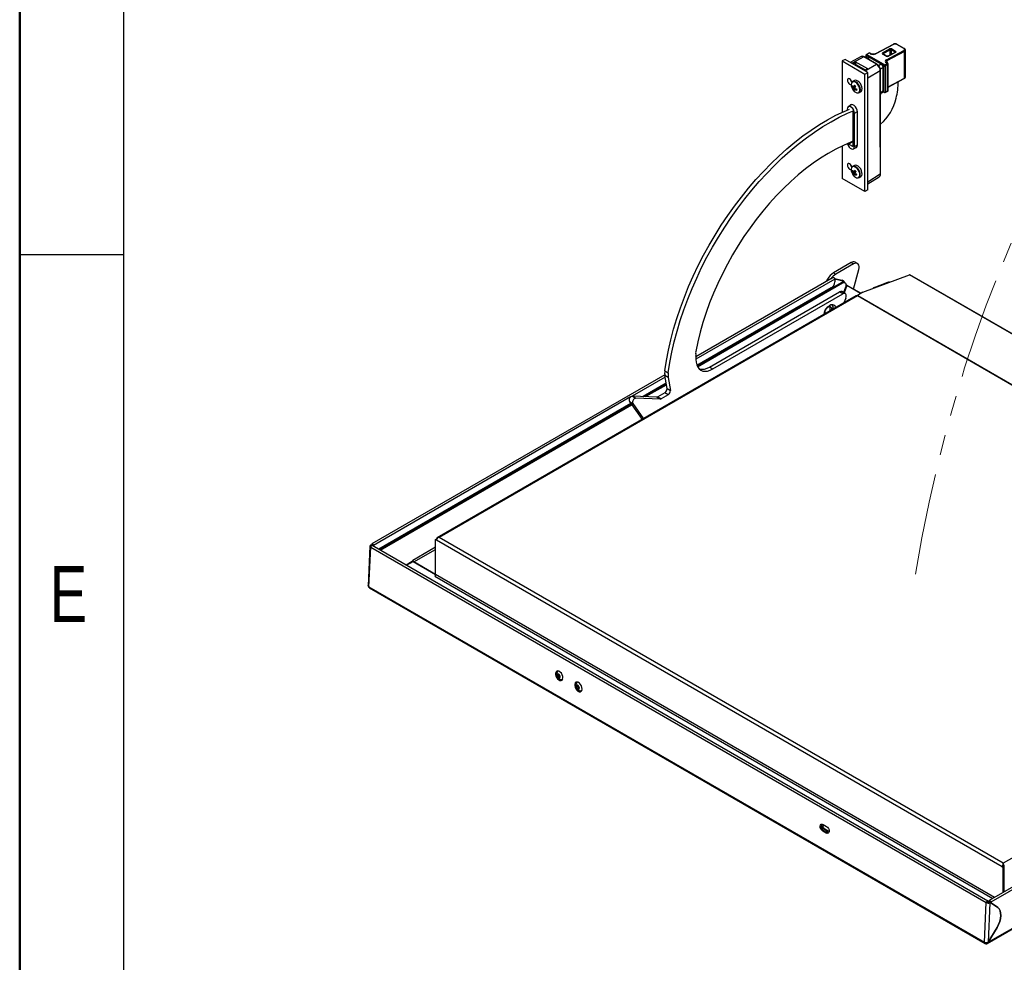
# Model space of a CAD drawing. Header units: millimetres. Extents: x 0 to 420, y 0 to 297.
# Tile 2 of 78: x 0 to 62, y 57 to 116. Entities that reach past the tile are written whole.
import ezdxf

# ---------------------------------------------------------------- set-up
doc = ezdxf.new("R2010")
doc.units = ezdxf.units.MM
doc.linetypes.add('PHANTOM', pattern=[12.7, 6.35, -1.27, 1.27, -1.27, 1.27, -1.27])
doc.layers.add('BOARDER', color=7, linetype='Continuous', lineweight=25)
doc.styles.add('SLDTEXTSTYLE1', font='TXT', dxfattribs={"width": 0.75})

msp = doc.modelspace()

# ---------------------------------------------------------------- linework, layer by layer
at = {"color": 7, "linetype": 'Continuous', "lineweight": 25}
for p, q in [((53.101, 113.905), (52.944, 113.82)), ((53.126, 113.902), (52.968, 113.817)), ((53.187, 113.867), (53.126, 113.902)), ((53.211, 113.869), (53.15, 113.904)), ((54.61, 114.45), (53.515, 113.862)), ((54.635, 114.448), (53.54, 113.86)), ((53.955, 113.924), (54.397, 114.162)), ((54.431, 114.1), (53.989, 113.863)), ((54.197, 113.481), (55.292, 114.069)), ((55.326, 114.008), (54.231, 113.42)), ((54.744, 113.949), (54.302, 113.712)), ((54.769, 113.947), (54.327, 113.709)), ((54.733, 113.966), (54.502, 114.099)), ((54.539, 114.159), (54.769, 114.025)), ((55.292, 114.187), (54.847, 114.443)), ((55.315, 114.189), (54.871, 114.445)), ((55.326, 112.346), (55.326, 114.008)), ((55.384, 112.424), (55.384, 114.085)), ((51.607, 113.509), (51.437, 113.411)), ((51.437, 113.411), (52.853, 112.593)), ((51.437, 113.411), (51.437, 110.212)), ((53.023, 112.691), (51.607, 113.509)), ((52.616, 113.683), (51.937, 113.318)), ((52.788, 113.664), (52.043, 113.263)), ((52.043, 113.263), (52.245, 113.358)), ((53.023, 112.909), (52.245, 113.358)), ((52.281, 113.161), (52.281, 113.296)), ((53.567, 113.214), (52.788, 113.664)), ((53.591, 113.216), (52.812, 113.666)), ((52.917, 113.776), (52.917, 113.605)), ((54.063, 113.102), (52.932, 113.755)), ((52.968, 113.817), (54.1, 113.164)), ((53.069, 113.63), (52.969, 113.575)), ((53.877, 113.201), (53.147, 113.622)), ((53.147, 113.622), (53.147, 113.622)), ((54.185, 113.712), (53.955, 113.845)), ((54.209, 113.714), (53.979, 113.847)), ((54.258, 113.249), (54.197, 113.284)), ((54.221, 113.286), (54.204, 113.297)), ((54.281, 113.251), (54.221, 113.286)), ((54.267, 113.703), (54.505, 113.831)), ((54.511, 113.828), (54.511, 113.836)), ((54.56, 113.85), (54.548, 113.857)), ((52.251, 113.137), (52.278, 113.159)), ((52.285, 113.138), (52.276, 113.131)), ((52.278, 113.159), (52.281, 113.161)), ((52.281, 113.161), (52.311, 113.144)), ((52.31, 113.144), (52.295, 113.136)), ((52.348, 113.141), (52.339, 113.135)), ((52.339, 113.135), (52.869, 112.83)), ((52.878, 112.835), (52.348, 113.141)), ((52.897, 112.844), (52.833, 112.801)), ((52.853, 112.593), (53.023, 112.691)), ((52.869, 112.83), (52.878, 112.835)), ((52.878, 112.835), (52.88, 112.833)), ((52.997, 112.911), (52.897, 112.844)), ((52.926, 112.844), (53.567, 113.214)), ((53.023, 112.909), (52.926, 112.844)), ((53.023, 105.347), (53.023, 112.691)), ((53.814, 111.338), (53.814, 112.785)), ((53.828, 111.359), (53.828, 112.805)), ((53.988, 113.007), (53.988, 113.007)), ((53.988, 111.52), (53.988, 113.007)), ((54.063, 111.468), (54.063, 113.102)), ((54.1, 113.164), (54.258, 113.249)), ((54.292, 113.187), (54.134, 113.102)), ((54.134, 113.102), (54.134, 111.468)), ((54.292, 111.553), (54.292, 113.187)), ((54.306, 111.573), (54.306, 113.207)), ((52.192, 112.188), (52.083, 112.125)), ((52.853, 105.249), (52.853, 112.593)), ((54.306, 111.78), (55.314, 112.322)), ((52.051, 111.818), (52.115, 111.824)), ((52.121, 111.628), (52.236, 111.733)), ((52.208, 111.832), (52.261, 111.837)), ((52.27, 111.829), (52.262, 111.836)), ((52.482, 111.432), (52.592, 111.495)), ((53.828, 111.371), (53.956, 111.448)), ((53.956, 111.448), (53.957, 111.449)), ((53.963, 111.453), (53.959, 111.45)), ((53.995, 111.491), (54.074, 111.445)), ((54.122, 111.445), (54.28, 111.529)), ((54.134, 111.468), (54.292, 111.553)), ((53.814, 111.102), (53.814, 111.338)), ((53.814, 108.017), (53.814, 111.102)), ((53.828, 111.122), (53.828, 111.359)), ((53.828, 108.037), (53.828, 111.122)), ((51.747, 110.405), (51.747, 110.351)), ((52.036, 110.687), (51.812, 110.551)), ((51.852, 110.395), (51.842, 110.401)), ((51.842, 110.401), (51.842, 110.391)), ((52.107, 110.248), (52.082, 110.262)), ((52.107, 108.065), (52.107, 110.248)), ((52.388, 108.149), (52.388, 110.231)), ((52.202, 108.06), (52.202, 110.143)), ((52.107, 108.37), (51.842, 108.217)), ((52.107, 108.415), (51.974, 108.338)), ((51.437, 108.104), (51.437, 106.067)), ((51.842, 108.284), (51.842, 108.217)), ((51.842, 108.217), (52.107, 108.065)), ((52.133, 107.912), (52.363, 108.038)), ((53.814, 108.017), (53.814, 107.78)), ((53.814, 107.78), (53.814, 106.333)), ((53.828, 107.8), (53.828, 108.037)), ((53.828, 106.353), (53.828, 107.8)), ((52.052, 106.525), (52.114, 106.529)), ((52.192, 106.881), (52.083, 106.817)), ((52.853, 105.249), (51.437, 106.067)), ((52.11, 106.336), (52.249, 106.454)), ((52.482, 106.125), (52.592, 106.188)), ((53.023, 105.728), (53.745, 106.175)), ((53.023, 105.347), (52.853, 105.249)), ((51.993, 100.807), (50.887, 100.169)), ((52.135, 100.726), (51.028, 100.087)), ((51.993, 100.807), (52.135, 100.726)), ((52.142, 99.152), (52.467, 100.37)), ((52.385, 100.75), (52.243, 100.832)), ((50.863, 99.88), (42.284, 94.927)), ((50.512, 99.773), (50.429, 99.629)), ((50.887, 100.169), (51.028, 100.087)), ((50.951, 99.819), (51.429, 99.709)), ((50.958, 99.798), (51.485, 99.676)), ((50.96, 99.778), (50.96, 99.598)), ((52.726, 98.963), (55.632, 100.048)), ((84.053, 83.658), (55.662, 100.048)), ((50.748, 99.231), (42.344, 94.379)), ((42.355, 94.353), (51.394, 99.572)), ((42.381, 94.303), (51.451, 99.539)), ((51.394, 99.572), (51.451, 99.539)), ((51.429, 99.709), (51.485, 99.676)), ((51.514, 99.665), (51.457, 99.698)), ((51.635, 99.277), (51.505, 98.943)), ((51.601, 99.554), (51.544, 99.586)), ((51.569, 99.587), (51.573, 99.57)), ((52.578, 98.877), (51.722, 99.371)), ((52.599, 98.889), (51.771, 99.367)), ((53.422, 99.253), (54.288, 99.577)), ((52.298, 98.731), (26.103, 83.609)), ((52.378, 98.723), (26.232, 83.629)), ((43.124, 94.283), (51.263, 98.981)), ((43.336, 94.161), (51.475, 98.859)), ((51.475, 98.859), (51.263, 98.981)), ((51.625, 98.874), (51.413, 98.996)), ((51.659, 98.597), (51.541, 98.294)), ((52.344, 98.737), (52.381, 98.751)), ((52.377, 98.724), (52.382, 98.763)), ((52.726, 98.963), (52.382, 98.763)), ((52.382, 98.763), (52.398, 98.733)), ((50.865, 97.976), (50.865, 98.017)), ((43.124, 94.283), (43.336, 94.161)), ((40.333, 93.801), (22.028, 83.234)), ((40.339, 94.043), (40.551, 93.92)), ((40.551, 93.639), (40.339, 93.762)), ((40.476, 92.946), (40.339, 93.762)), ((40.551, 93.639), (40.688, 92.823)), ((40.421, 93.269), (38.982, 92.438)), ((39.034, 92.436), (40.426, 93.24)), ((39.14, 92.432), (40.436, 93.18)), ((38.31, 92.464), (38.522, 92.342)), ((39.837, 92.405), (38.31, 92.464)), ((40.049, 92.282), (39.837, 92.405)), ((40.336, 92.674), (39.904, 92.424)), ((39.904, 92.424), (40.116, 92.301)), ((40.548, 92.551), (40.116, 92.301)), ((40.548, 92.551), (40.336, 92.674)), ((40.476, 92.946), (40.688, 92.823)), ((38.215, 91.996), (22.451, 82.895)), ((22.479, 82.879), (38.231, 91.973)), ((22.536, 82.847), (38.264, 91.926)), ((38.121, 92.13), (38.333, 92.007)), ((38.121, 92.13), (38.912, 91.004)), ((38.333, 92.007), (39.002, 91.055)), ((40.049, 92.282), (38.522, 92.342)), ((21.984, 83.173), (21.949, 83.154)), ((22.041, 83.14), (21.984, 83.173)), ((22.011, 83.197), (22.011, 83.157)), ((22.068, 83.121), (22.041, 83.14)), ((60.534, 60.911), (22.046, 83.129)), ((22.068, 83.123), (22.049, 83.134)), ((22.068, 83.164), (22.068, 83.123)), ((22.068, 83.164), (22.068, 83.117)), ((22.068, 83.123), (22.068, 83.123)), ((22.125, 83.131), (22.125, 83.084)), ((26.006, 83.499), (26.063, 83.532)), ((26.006, 81.311), (26.006, 83.499)), ((26.07, 83.462), (26.006, 83.499)), ((26.08, 83.522), (26.063, 83.532)), ((26.07, 83.527), (26.07, 83.536)), ((61.439, 63.044), (26.07, 83.462)), ((26.126, 83.616), (26.126, 83.608)), ((61.503, 63.268), (26.232, 83.629)), ((21.902, 83.096), (21.793, 80.618)), ((21.84, 80.557), (21.949, 83.031)), ((21.949, 83.031), (21.949, 83.031)), ((21.949, 83.031), (60.437, 60.812)), ((24.546, 82.129), (24.162, 81.908)), ((24.191, 81.891), (24.599, 82.127)), ((24.588, 82.202), (24.546, 82.129)), ((24.599, 82.127), (26.006, 81.315)), ((26.006, 81.319), (24.645, 82.104)), ((25.998, 81.273), (25.95, 81.213)), ((21.84, 80.557), (60.328, 58.339)), ((21.873, 80.477), (60.361, 58.259)), ((89.464, 77.596), (60.628, 60.95)), ((33.678, 75.281), (33.651, 75.267)), ((33.684, 75.284), (33.678, 75.281)), ((33.617, 74.97), (33.629, 75.062)), ((33.69, 75.008), (33.617, 74.97)), ((33.68, 74.876), (33.617, 74.97)), ((33.629, 75.062), (33.705, 75.059)), ((33.754, 74.914), (33.68, 74.876)), ((33.757, 74.873), (33.68, 74.876)), ((33.69, 75.008), (33.696, 75.054)), ((33.722, 74.961), (33.69, 75.008)), ((33.697, 75.06), (33.696, 75.054)), ((33.696, 75.054), (33.697, 75.06)), ((33.705, 75.059), (33.769, 74.965)), ((33.754, 74.914), (33.722, 74.961)), ((33.762, 74.914), (33.754, 74.914)), ((33.769, 74.965), (33.757, 74.873)), ((33.913, 74.761), (33.94, 74.775)), ((33.94, 74.775), (33.954, 74.783)), ((34.88, 74.582), (34.853, 74.569)), ((34.824, 74.355), (34.894, 74.368)), ((34.824, 74.256), (34.824, 74.355)), ((34.897, 74.294), (34.824, 74.256)), ((34.894, 74.17), (34.824, 74.256)), ((34.894, 74.368), (34.965, 74.282)), ((34.965, 74.207), (34.894, 74.17)), ((34.965, 74.183), (34.894, 74.17)), ((34.897, 74.343), (34.897, 74.365)), ((34.897, 74.294), (34.897, 74.343)), ((34.933, 74.251), (34.897, 74.294)), ((34.965, 74.211), (34.933, 74.251)), ((34.965, 74.282), (34.965, 74.183)), ((35.115, 74.062), (35.142, 74.076)), ((35.142, 74.076), (35.154, 74.083)), ((60.52, 58.258), (87.569, 73.873)), ((50.274, 65.308), (50.218, 65.279)), ((50.43, 65.156), (50.218, 65.279)), ((50.236, 65.697), (50.448, 65.575)), ((50.274, 65.308), (50.486, 65.185)), ((50.35, 65.408), (50.293, 65.379)), ((50.505, 65.256), (50.293, 65.379)), ((50.562, 65.285), (50.35, 65.408)), ((50.562, 65.285), (50.505, 65.256)), ((50.486, 65.185), (50.43, 65.156)), ((61.496, 63.076), (61.439, 63.044)), ((61.439, 63.044), (61.503, 63.007)), ((61.496, 63.19), (61.496, 63.076)), ((61.496, 63.076), (61.559, 63.04)), ((61.503, 63.203), (61.503, 63.268)), ((61.503, 63.007), (61.559, 63.04)), ((61.503, 61.455), (61.503, 63.007)), ((61.51, 63.19), (61.51, 63.076)), ((61.51, 63.068), (61.51, 63.076)), ((61.559, 61.487), (61.559, 63.04)), ((60.328, 58.339), (60.437, 60.812)), ((60.493, 60.841), (60.437, 60.812)), ((60.437, 60.812), (60.437, 60.812)), ((60.493, 60.841), (60.494, 60.841)), ((60.494, 60.841), (60.55, 60.871)), ((60.494, 60.841), (60.494, 60.841)), ((60.55, 60.871), (60.497, 60.84)), ((60.663, 60.805), (60.554, 58.333)), ((60.607, 60.838), (60.642, 60.856)), ((60.612, 60.913), (60.612, 60.841)), ((60.642, 60.856), (60.698, 60.823)), ((60.698, 60.823), (60.663, 60.805)), ((60.668, 60.881), (60.668, 60.841)), ((60.669, 60.88), (60.669, 60.841)), ((61.152, 60.504), (60.698, 60.823)), ((60.706, 60.818), (60.725, 60.807)), ((60.725, 60.848), (60.725, 60.807)), ((60.725, 60.807), (61.153, 60.506)), ((60.554, 58.333), (61.11, 59.264)), ((61.111, 59.263), (60.555, 58.332)), ((60.555, 58.332), (60.554, 58.333))]:
    msp.add_line(p, q, dxfattribs=at)
at = {"color": 8, "linetype": 'Continuous', "lineweight": 25}
for p, q in [((54.422, 113.787), (54.431, 114.1)), ((54.502, 114.099), (54.494, 113.826)), ((54.731, 113.942), (54.733, 113.966)), ((52.281, 113.296), (52.112, 113.217)), ((52.932, 113.755), (52.932, 113.597)), ((53.147, 113.622), (53.016, 113.548)), ((53.147, 113.622), (53.153, 113.624)), ((53.989, 113.863), (53.989, 113.841)), ((54.231, 113.42), (54.233, 113.279)), ((54.549, 113.856), (54.511, 113.836)), ((52.283, 113.127), (52.276, 113.131)), ((52.285, 113.138), (52.303, 113.148)), ((52.285, 113.138), (52.293, 113.133)), ((52.844, 112.808), (52.316, 113.113)), ((53.814, 112.785), (53.023, 112.329)), ((53.877, 113.201), (53.71, 113.108)), ((53.988, 113.007), (53.813, 112.902)), ((53.882, 113.203), (53.877, 113.201)), ((53.993, 113.01), (53.988, 113.007)), ((54.306, 111.799), (55.326, 112.346)), ((53.988, 111.52), (53.828, 111.425)), ((53.959, 111.45), (53.828, 111.371)), ((53.993, 111.523), (53.988, 111.52)), ((53.993, 111.509), (54.063, 111.468)), ((52.202, 110.143), (52.388, 110.246)), ((52.202, 108.06), (52.388, 108.164)), ((53.814, 106.333), (53.023, 105.844)), ((50.96, 99.778), (42.276, 94.765)), ((50.512, 99.773), (50.595, 99.725)), ((84.043, 83.647), (55.632, 100.048)), ((51.722, 99.371), (51.547, 98.919)), ((53.422, 99.253), (53.454, 99.235)), ((82.35, 81.421), (52.378, 98.723)), ((82.36, 81.436), (52.398, 98.733)), ((40.357, 93.657), (38.289, 92.463)), ((38.198, 92.411), (22.125, 83.131)), ((22.068, 83.164), (22.068, 83.164)), ((26.006, 83.021), (24.588, 82.202)), ((24.645, 82.104), (26.006, 82.89)), ((60.952, 61.137), (26.006, 81.311)), ((25.95, 81.213), (60.839, 61.071)), ((89.406, 77.405), (60.725, 60.848)), ((60.555, 58.332), (87.522, 73.9)), ((78.814, 73.262), (61.503, 63.268)), ((60.494, 60.842), (60.494, 60.841)), ((60.669, 60.881), (60.668, 60.881)), ((61.134, 60.517), (61.153, 60.506)), ((61.11, 59.264), (61.111, 59.263))]:
    msp.add_line(p, q, dxfattribs=at)
at = {"color": 7, "linetype": 'Continuous', "lineweight": 25, "flags": 128}
for points in [[(54.221, 113.286), (54.221, 113.286), (54.221, 113.285)], [(52.035, 112.08), (52.027, 112.114), (51.997, 112.185), (51.951, 112.247), (51.897, 112.291), (51.843, 112.309), (51.797, 112.301), (51.766, 112.265), (51.755, 112.209)], [(51.755, 112.209), (51.766, 112.14), (51.797, 112.07), (51.843, 112.008), (51.897, 111.964), (51.951, 111.945), (51.991, 111.951)], [(52.554, 111.53), (52.565, 111.619), (52.552, 111.723), (52.514, 111.832), (52.456, 111.936), (52.383, 112.026), (52.3, 112.094), (52.216, 112.134), (52.138, 112.143), (52.073, 112.119), (52.026, 112.065), (52.019, 112.049)], [(52.663, 111.593), (52.675, 111.682), (52.661, 111.786), (52.623, 111.895), (52.565, 111.999), (52.492, 112.089), (52.409, 112.157), (52.325, 112.197), (52.247, 112.206), (52.192, 112.188)], [(52.592, 111.495), (52.627, 111.525), (52.663, 111.593)], [(40.339, 94.043), (40.439, 94.684), (40.565, 95.334), (40.716, 95.989), (40.891, 96.65), (41.091, 97.313), (41.314, 97.978), (41.56, 98.643), (41.828, 99.306), (42.119, 99.964), (42.43, 100.618), (42.761, 101.265), (43.112, 101.903), (43.482, 102.53), (43.868, 103.146), (44.272, 103.749), (44.691, 104.337), (45.125, 104.908), (45.572, 105.462), (46.031, 105.996), (46.501, 106.51), (46.982, 107.002), (47.471, 107.471), (47.967, 107.916), (48.47, 108.335), (48.978, 108.728), (49.489, 109.093), (50.003, 109.43), (50.518, 109.738), (51.033, 110.015), (51.546, 110.263), (51.879, 110.407)], [(40.551, 93.92), (40.651, 94.562), (40.777, 95.211), (40.928, 95.867), (41.103, 96.527), (41.303, 97.191), (41.526, 97.856), (41.772, 98.52), (42.041, 99.183), (42.331, 99.842), (42.642, 100.496), (42.973, 101.142), (43.324, 101.78), (43.694, 102.408), (44.081, 103.024), (44.484, 103.627), (44.903, 104.214), (45.337, 104.786), (45.784, 105.339), (46.243, 105.874), (46.713, 106.388), (47.194, 106.88), (47.683, 107.348), (48.179, 107.793), (48.682, 108.212), (49.19, 108.605), (49.701, 108.97), (50.215, 109.307), (50.73, 109.615), (51.245, 109.893), (51.758, 110.14), (52.082, 110.28)], [(52.202, 110.143), (52.188, 110.24), (52.149, 110.342), (52.088, 110.436), (52.014, 110.51), (51.935, 110.555), (51.861, 110.567), (51.8, 110.543), (51.761, 110.487), (51.747, 110.405)], [(52.388, 110.231), (52.373, 110.336), (52.331, 110.445), (52.266, 110.545), (52.187, 110.625), (52.102, 110.674), (52.022, 110.686), (51.957, 110.661), (51.923, 110.619)], [(51.974, 108.338), (51.503, 108.135), (51.03, 107.901), (50.555, 107.636), (50.081, 107.341), (49.609, 107.017), (49.139, 106.664), (48.675, 106.285), (48.216, 105.88), (47.765, 105.45), (47.322, 104.997), (46.89, 104.522), (46.469, 104.027), (46.06, 103.512), (45.666, 102.98), (45.286, 102.432), (44.923, 101.87), (44.577, 101.295), (44.25, 100.709), (43.941, 100.115), (43.654, 99.513), (43.387, 98.906), (43.142, 98.295), (42.92, 97.683), (42.722, 97.07), (42.547, 96.46), (42.397, 95.854), (42.272, 95.253)], [(51.756, 108.248), (51.761, 108.225), (51.8, 108.123), (51.861, 108.03), (51.935, 107.956), (52.014, 107.91), (52.088, 107.899), (52.149, 107.922), (52.188, 107.979), (52.202, 108.06)], [(52.247, 107.975), (52.266, 107.975), (52.331, 108.001), (52.373, 108.061), (52.388, 108.149)], [(52.035, 106.772), (52.027, 106.807), (51.997, 106.878), (51.951, 106.939), (51.897, 106.983), (51.843, 107.002), (51.797, 106.993), (51.766, 106.958), (51.755, 106.901)], [(51.755, 106.901), (51.766, 106.833), (51.797, 106.762), (51.843, 106.7), (51.897, 106.657), (51.951, 106.638), (51.991, 106.643)], [(52.545, 106.198), (52.564, 106.282), (52.559, 106.382), (52.528, 106.491), (52.476, 106.597), (52.407, 106.693), (52.326, 106.768), (52.242, 106.818), (52.161, 106.836), (52.091, 106.822), (52.038, 106.777), (52.019, 106.742)], [(52.654, 106.261), (52.674, 106.345), (52.668, 106.445), (52.638, 106.554), (52.585, 106.66), (52.516, 106.756), (52.436, 106.831), (52.351, 106.881), (52.271, 106.899), (52.201, 106.885), (52.192, 106.881)], [(52.592, 106.188), (52.612, 106.202), (52.654, 106.261)], [(52.467, 100.37), (52.486, 100.476), (52.485, 100.573), (52.464, 100.656), (52.424, 100.719), (52.368, 100.759), (52.298, 100.774), (52.219, 100.763), (52.135, 100.726)], [(50.863, 99.88), (50.882, 99.884), (50.904, 99.876), (50.925, 99.859), (50.944, 99.834), (50.956, 99.805), (50.96, 99.778)], [(55.632, 100.048), (55.652, 100.051), (55.662, 100.048)], [(51.457, 99.698), (51.444, 99.704), (51.429, 99.709)], [(51.451, 99.539), (51.506, 99.562), (51.557, 99.567), (51.601, 99.554), (51.635, 99.522), (51.656, 99.476), (51.663, 99.416), (51.656, 99.349), (51.635, 99.277)], [(51.659, 98.597), (51.68, 98.669), (51.687, 98.736), (51.68, 98.795), (51.659, 98.842), (51.625, 98.874), (51.581, 98.887), (51.53, 98.882), (51.475, 98.859)], [(50.294, 97.566), (50.296, 97.582), (50.322, 97.706), (50.374, 97.832), (50.445, 97.951), (50.532, 98.054), (50.629, 98.132), (50.727, 98.181), (50.819, 98.197), (50.899, 98.178), (50.961, 98.125), (51, 98.044), (51.011, 97.988)], [(50.421, 97.916), (50.401, 97.877), (50.377, 97.84)], [(50.425, 97.922), (50.457, 97.962), (50.528, 98.025)], [(50.528, 98.025), (50.601, 98.06), (50.668, 98.063), (50.721, 98.034), (50.752, 97.975), (50.759, 97.894), (50.75, 97.837)], [(50.659, 97.785), (50.681, 97.85), (50.688, 97.933), (50.668, 97.998), (50.625, 98.035), (50.564, 98.038), (50.529, 98.026)], [(50.336, 97.692), (50.355, 97.627), (50.365, 97.615)], [(42.287, 94.955), (42.276, 94.759), (42.291, 94.577), (42.331, 94.415), (42.395, 94.277), (42.483, 94.166), (42.591, 94.084), (42.717, 94.033), (42.858, 94.016), (43.011, 94.032), (43.172, 94.08), (43.336, 94.161)], [(21.949, 83.154), (21.929, 83.142), (21.914, 83.127), (21.905, 83.111), (21.902, 83.094), (21.905, 83.077), (21.915, 83.06), (21.929, 83.044), (21.949, 83.031)], [(22.125, 83.131), (22.12, 83.159), (22.108, 83.187), (22.09, 83.212), (22.068, 83.23), (22.046, 83.237), (22.028, 83.234), (22.015, 83.219), (22.011, 83.197)], [(24.554, 82.144), (24.565, 82.124), (24.572, 82.112)], [(33.966, 74.853), (33.957, 74.948), (33.925, 75.048), (33.872, 75.141), (33.804, 75.217), (33.729, 75.268), (33.655, 75.288), (33.589, 75.276), (33.54, 75.232), (33.512, 75.161), (33.508, 75.072), (33.528, 74.973), (33.572, 74.875), (33.633, 74.79), (33.705, 74.726), (33.781, 74.689), (33.852, 74.685), (33.91, 74.714), (33.95, 74.772), (33.966, 74.853)], [(33.792, 74.898), (33.791, 74.947), (33.774, 74.998), (33.745, 75.045), (33.708, 75.081), (33.668, 75.099), (33.633, 75.097), (33.606, 75.075), (33.593, 75.037), (33.595, 74.988), (33.611, 74.937), (33.641, 74.89), (33.678, 74.855), (33.717, 74.837), (33.753, 74.839), (33.779, 74.86), (33.792, 74.898)], [(35.168, 74.159), (35.16, 74.254), (35.127, 74.354), (35.074, 74.447), (35.006, 74.523), (34.931, 74.574), (34.857, 74.594), (34.792, 74.582), (34.742, 74.538), (34.714, 74.467), (34.71, 74.378), (34.73, 74.279), (34.774, 74.181), (34.835, 74.096), (34.907, 74.032), (34.983, 73.995), (35.054, 73.991), (35.112, 74.02), (35.152, 74.078), (35.168, 74.159)], [(34.893, 74.588), (34.889, 74.587), (34.88, 74.582)], [(34.995, 74.217), (34.988, 74.268), (34.966, 74.319), (34.933, 74.362), (34.894, 74.391), (34.856, 74.402), (34.823, 74.392), (34.801, 74.364), (34.794, 74.321), (34.801, 74.27), (34.823, 74.219), (34.856, 74.176), (34.894, 74.147), (34.933, 74.136), (34.966, 74.146), (34.988, 74.174), (34.995, 74.217)], [(34.899, 74.362), (34.898, 74.354), (34.897, 74.343)], [(50.218, 65.279), (50.151, 65.334), (50.095, 65.412), (50.06, 65.502), (50.05, 65.59), (50.067, 65.662), (50.108, 65.708), (50.168, 65.72), (50.236, 65.697)], [(50.143, 65.72), (50.124, 65.691), (50.107, 65.619), (50.117, 65.531), (50.152, 65.441), (50.207, 65.363), (50.274, 65.308)], [(50.293, 65.379), (50.246, 65.417), (50.207, 65.472), (50.183, 65.535), (50.176, 65.596), (50.188, 65.647), (50.217, 65.679), (50.252, 65.688)], [(50.35, 65.408), (50.303, 65.446), (50.264, 65.501), (50.239, 65.564), (50.232, 65.626), (50.244, 65.676), (50.251, 65.688)], [(50.448, 65.575), (50.515, 65.52), (50.571, 65.441), (50.606, 65.351), (50.616, 65.263), (50.599, 65.191), (50.557, 65.145), (50.498, 65.133), (50.43, 65.156)], [(50.617, 65.269), (50.595, 65.249), (50.553, 65.24), (50.505, 65.256)], [(50.616, 65.269), (50.61, 65.269), (50.562, 65.285)], [(50.486, 65.185), (50.555, 65.162), (50.58, 65.163)], [(60.612, 60.913), (60.616, 60.936), (60.628, 60.95), (60.647, 60.954), (60.669, 60.946), (60.69, 60.928), (60.709, 60.904), (60.721, 60.875), (60.725, 60.848)], [(61.11, 59.264), (61.206, 59.446), (61.278, 59.634), (61.325, 59.82), (61.345, 59.998), (61.337, 60.161), (61.301, 60.303), (61.238, 60.419), (61.152, 60.504)], [(61.153, 60.506), (61.239, 60.42), (61.302, 60.304), (61.338, 60.162), (61.346, 59.998), (61.327, 59.82), (61.28, 59.634), (61.207, 59.446), (61.111, 59.263)]]:
    msp.add_lwpolyline(points, dxfattribs=at)
at = {"color": 8, "linetype": 'Continuous', "lineweight": 25, "flags": 128}
for points in [[(52.263, 113.147), (52.285, 113.138), (52.285, 113.138), (52.285, 113.138)], [(52.523, 111.527), (52.534, 111.618), (52.519, 111.724), (52.478, 111.834), (52.416, 111.937), (52.339, 112.024), (52.255, 112.086), (52.171, 112.116), (52.096, 112.112), (52.043, 112.08)], [(52.515, 106.196), (52.534, 106.281), (52.526, 106.384), (52.493, 106.494), (52.436, 106.6), (52.363, 106.693), (52.28, 106.763), (52.195, 106.803), (52.117, 106.809), (52.053, 106.781), (52.025, 106.751)], [(52.415, 106.11), (52.471, 106.137), (52.515, 106.196)]]:
    msp.add_lwpolyline(points, dxfattribs=at)
at = {"color": 7, "linetype": 'Continuous', "lineweight": 25}
for centre, radius, start, end in [((53.125, 113.861), 0.05, 60.00269, 118.23413), ((53.914, 113.861), 0.0748, 1.21059, 57.09767), ((54.357, 114.099), 0.0748, 1.21059, 57.09767), ((54.579, 114.093), 0.0769, 121.46284, 175.64902), ((54.809, 113.96), 0.0769, 121.46284, 175.64902), ((55.251, 114.006), 0.0748, 1.21059, 57.09767), ((52.967, 113.776), 0.05, 118.23413, 180), ((53.008, 113.752), 0.0764, 121.34472, 177.50043), ((54.156, 113.418), 0.0748, 1.21059, 57.09767), ((52.326, 113.11), 0.0374, 54.13058, 114.55897), ((52.376, 113.076), 0.07, 121.67877, 148.18281), ((54.14, 113.099), 0.0764, 121.34472, 177.50043), ((54.099, 113.171), 0.0769, 242.60967, 297.39033), ((54.059, 113.102), 0.0746, 0.57267, 57.13822), ((54.217, 113.186), 0.0746, 0.57267, 57.13822), ((54.256, 113.207), 0.05, 0, 60.00269), ((52.246, 112.329), 0.323, 190.88882, 229.1058), ((52.306, 111.9), 0.319, 145.67118, 207.59554), ((49.047, 112.399), 5.906, 347.10634, 357.3378), ((55.3, 112.344), 0.0263, 303.39886, 5.2396), ((52.632, 111.98), 0.65, 200.51764, 219.47698), ((52.403, 111.75), 0.359, 157.57309, 169.05916), ((52.545, 112.115), 0.577, 211.01648, 220.82224), ((52.566, 112.184), 0.577, 211.01648, 220.82224), ((52.265, 111.77), 0.159, 191.55543, 209.1095), ((52.416, 111.64), 0.295, 169.76483, 182.30031), ((52.532, 112.005), 0.558, 222.57124, 232.32532), ((52.147, 111.768), 0.0428, 71.70961, 114.16459), ((52.402, 111.744), 0.324, 212.99632, 273.80484), ((53.006, 111.46), 0.915, 151.69471, 157.58289), ((52.486, 111.576), 0.295, 169.76483, 182.30031), ((52.209, 111.669), 0.0428, 251.70961, 294.16459), ((53.116, 112.821), 1.303, 225.36339, 229.53317), ((52.709, 112.289), 0.817, 233.81048, 241.58197), ((53.076, 111.395), 0.915, 151.69471, 157.58289), ((52.091, 111.667), 0.159, 11.55543, 29.1095), ((52.73, 112.358), 0.817, 233.81048, 241.58197), ((54.594, 110.927), 2.363, 162.44589, 164.18636), ((52.407, 111.564), 0.15, 261.47961, 346.90194), ((53.889, 111.553), 0.125, 303.46578, 329.35568), ((54.099, 111.536), 0.0769, 242.60967, 297.39033), ((54.099, 111.489), 0.05, 240.00269, 298.23413), ((54.256, 111.573), 0.05, 298.23413, 358.29757), ((54.256, 111.573), 0.05, 358.29757, 0), ((53.551, 111.467), 0.322, 329.42729, 346.5569), ((51.777, 111.787), 3.109, 311.2838, 346.87347), ((52.246, 107.022), 0.323, 190.88882, 229.1058), ((52.328, 106.597), 0.34, 153.00954, 206.45197), ((52.376, 106.422), 0.34, 150.86737, 162.34879), ((52.603, 106.817), 0.624, 207.92752, 217.37908), ((52.63, 106.88), 0.624, 207.92752, 217.37908), ((53.059, 106.013), 1.016, 146.2739, 151.4214), ((53.195, 107.453), 1.316, 221.78436, 226.03231), ((52.632, 106.673), 0.65, 200.51764, 219.47698), ((52.256, 106.459), 0.15, 187.85551, 206.15444), ((52.378, 106.312), 0.269, 162.50042, 175.01007), ((52.565, 106.706), 0.587, 219.14408, 228.67259), ((52.398, 106.425), 0.315, 211.68369, 272.98455), ((52.147, 106.454), 0.049, 65.92723, 104.69264), ((52.445, 106.242), 0.269, 162.50042, 175.01007), ((52.209, 106.368), 0.049, 245.92723, 284.69264), ((52.745, 106.949), 0.818, 230.23383, 238.11804), ((53.127, 105.942), 1.016, 146.2739, 151.4214), ((52.1, 106.362), 0.15, 7.85551, 26.15444), ((52.772, 107.012), 0.818, 230.23383, 238.11804), ((57.904, 103.873), 6.078, 156.28714, 156.92902), ((52.409, 106.251), 0.146, 260.40199, 338.72455), ((53.804, 106.356), 0.0248, 295.38794, 354.63803), ((52.139, 100.613), 0.243, 64.50123, 126.80923), ((51.46, 99.251), 1.082, 121.95467, 151.14439), ((51.576, 99.201), 1.041, 121.69484, 144.94829), ((50.5, 99.619), 0.461, 302.60548, 357.39452), ((51.482, 99.449), 0.151, 65.62788, 125.68258), ((51.456, 99.565), 0.115, 11.0477, 74.97809), ((51.557, 99.076), 0.338, 60.76413, 71.85639), ((51.445, 98.785), 0.666, 60.71723, 70.92685), ((53.495, 99.081), 0.187, 113.02542, 142.44063), ((54.34, 99.409), 0.175, 77.36695, 107.03722), ((51.351, 98.859), 0.151, 65.62788, 125.68258), ((52.332, 98.658), 0.0805, 54.38242, 114.30712), ((52.445, 98.61), 0.132, 110.72157, 120.21152), ((50.609, 97.974), 0.261, 343.54629, 55.47123), ((50.552, 98.027), 0.314, 358.13223, 32.69362), ((50.664, 97.679), 0.329, 152.16678, 193.38392), ((42.535, 95.196), 0.269, 167.69685, 195.08781), ((41.873, 95.013), 0.418, 352.07679, 15.68532), ((42.663, 94.963), 0.822, 257.67037, 304.11214), ((41.265, 93.904), 0.937, 171.45374, 188.69402), ((41.478, 93.781), 0.937, 171.45374, 188.69402), ((38.358, 92.217), 0.252, 100.89857, 200.20236), ((39.837, 92.531), 0.126, 270.14213, 302.03018), ((40.18, 92.925), 0.297, 301.89808, 3.88549), ((40.392, 92.803), 0.297, 301.89808, 3.88549), ((38.57, 92.094), 0.252, 100.89857, 200.20236), ((40.049, 92.408), 0.126, 270.14213, 302.03018), ((22.068, 83.164), 0.000163, 329.99836, 150.00701), ((26.139, 83.547), 0.0704, 100.54678, 189.25188), ((26.315, 83.451), 0.246, 140.22793, 177.36071), ((24.711, 82.208), 0.123, 182.60548, 237.39452), ((25.883, 81.316), 0.123, 302.60548, 357.39452), ((21.919, 80.543), 0.0802, 169.62289, 235.10358), ((33.8, 75.127), 0.242, 139.17764, 200.44706), ((33.907, 75.078), 0.335, 158.77786, 235.17449), ((33.703, 75.165), 0.114, 91.55917, 162.42161), ((33.891, 74.967), 0.253, 210.96737, 274.74535), ((33.837, 75.043), 0.142, 175.60745, 215.50102), ((33.907, 75.078), 0.335, 235.17449, 255.87919), ((33.828, 75.029), 0.126, 212.84972, 239.08843), ((33.859, 74.865), 0.117, 253.29946, 330.47239), ((35.001, 74.434), 0.24, 139.10328, 199.6193), ((35.109, 74.38), 0.335, 158.77786, 255.87919), ((34.906, 74.465), 0.116, 85.12526, 161.78039), ((35.092, 74.263), 0.243, 215.42736, 275.16416), ((35.049, 74.349), 0.152, 181.96183, 219.9677), ((35.024, 74.324), 0.118, 218.62948, 239.82038), ((35.061, 74.165), 0.115, 252.58599, 329.82243), ((61.685, 63.032), 0.246, 140.22793, 177.36071), ((61.321, 63.032), 0.246, 2.63929, 39.77207), ((60.557, 61.04), 0.258, 242.23541, 294.25524), ((60.554, 60.955), 0.129, 242.23541, 294.25524), ((60.669, 60.88), 0.000163, 329.99836, 150.00701), ((60.402, 58.324), 0.0763, 168.50794, 246.24974)]:
    msp.add_arc(centre, radius, start, end, dxfattribs=at)
at = {"color": 8, "linetype": 'Continuous', "lineweight": 25}
for centre, radius, start, end in [((53.112, 113.881), 0.0256, 54.8882, 113.47253), ((53.14, 113.882), 0.0244, 65.03477, 123.57068), ((54.62, 114.427), 0.0256, 54.94268, 113.41805), ((54.755, 113.926), 0.0256, 54.94268, 113.41805), ((54.861, 114.423), 0.0243, 64.97647, 123.62898), ((55.305, 114.167), 0.0243, 64.9745, 123.62915), ((52.802, 113.643), 0.0248, 65.36022, 124.60414), ((52.942, 113.778), 0.0251, 185.6948, 245.62534), ((52.954, 113.796), 0.0256, 54.8882, 113.47253), ((53.2, 113.847), 0.0245, 65.71755, 123.51424), ((53.526, 113.839), 0.0257, 54.9924, 112.77902), ((53.968, 113.825), 0.0243, 64.97647, 123.62898), ((54.199, 113.692), 0.0243, 64.84052, 123.64024), ((54.21, 113.264), 0.0244, 65.03477, 123.57068), ((54.312, 113.688), 0.0257, 54.9924, 112.77902), ((52.005, 113.211), 0.0645, 35.69759, 54.20764), ((52.904, 112.772), 0.0671, 121.41619, 142.16468), ((52.911, 112.82), 0.0282, 58.89475, 119.30856), ((53.581, 113.194), 0.0248, 65.37542, 124.60285), ((53.804, 112.808), 0.0248, 295.38919, 354.62334), ((54.271, 113.229), 0.0244, 65.03477, 123.57068), ((54.281, 113.21), 0.0251, 294.37466, 354.3052), ((52.384, 111.557), 0.143, 286.31634, 347.69143), ((54.087, 111.465), 0.0241, 172.8844, 235.80342), ((54.109, 111.466), 0.0253, 302.21071, 5.12113), ((54.267, 111.551), 0.0253, 302.21071, 5.12113), ((54.281, 111.576), 0.0251, 294.37466, 354.3052), ((53.804, 111.361), 0.0248, 295.38794, 354.63803), ((53.804, 111.124), 0.0248, 295.38794, 354.63803), ((53.804, 108.039), 0.0248, 295.38794, 354.63803), ((53.804, 107.803), 0.0248, 295.38794, 354.63803)]:
    msp.add_arc(centre, radius, start, end, dxfattribs=at)
at = {"color": 7, "linetype": 'Continuous', "lineweight": 25}
for centre, major_axis, ratio, start_param, end_param in [((54.025, 113.883), (0.1, -0.003), 0.556616, 2.373189, 3.943681), ((54.468, 114.121), (0.1, -0.003), 0.556955, 0.802412, 2.372904), ((54.467, 114.079), (0.05, -0.0015), 0.57779, 0.802732, 2.373224), ((54.741, 114.386), (0.15, -0.004), 0.556955, 0.802412, 2.372904), ((54.699, 113.988), (0.1, -0.003), 0.556616, 5.514782, 7.085273), ((55.185, 114.13), (0.15, -0.004), 0.556616, 5.514782, 7.085273), ((52.245, 113.317), (-0.0252, 0.0433), 0.576497, 3.922662, 5.494979), ((52.787, 113.378), (-0.174, 0.304), 0.577249, 5.500512, 6.268227), ((53.364, 113.962), (0.25, -0.007), 0.557133, 3.943733, 5.51392), ((54.374, 113.379), (0.25, -0.007), 0.556455, 2.372898, 3.943086), ((54.256, 113.75), (0.1, -0.003), 0.556955, 3.944005, 5.514496), ((54.546, 113.815), (-0.0229, 0.0444), 0.606798, 5.525625, 7.087694), ((53.023, 112.868), (-0.0252, 0.0433), 0.578253, 5.493436, 6.318336), ((53.566, 112.928), (-0.175, 0.303), 0.580386, 3.927225, 5.497716), ((26.232, 83.499), (0.212, -0.013), 0.61441, 1.608819, 2.132417), ((26.232, 83.499), (0.212, 0.013), 0.61441, 1.532774, 2.056373), ((61.503, 63.138), (0.01, 0.179), 0.057452, 0.756184, 1.279782), ((61.503, 63.138), (0.0049, 0.0895), 0.057452, 0.756184, 2.32698), ((61.503, 63.138), (-0.01, 0.179), 0.057452, 5.003403, 5.527002), ((61.503, 63.138), (-0.0049, 0.0895), 0.057452, 3.956205, 5.527002)]:
    msp.add_ellipse(centre, major_axis=major_axis, ratio=ratio, start_param=start_param, end_param=end_param, dxfattribs=at)
at = {"color": 8, "linetype": 'Continuous', "lineweight": 25}
for centre, major_axis, ratio, start_param, end_param in [((54.697, 113.946), (0.0501, 0), 0.556284, 6.242691, 7.068755), ((55.184, 114.088), (0.2, -0.004), 0.556766, 5.510652, 6.344041), ((54.024, 113.842), (0.05, -0.003), 0.555596, 2.389629, 3.169299), ((54.372, 113.337), (0.2, -0.008), 0.553562, 2.378769, 3.191024), ((52.318, 113.062), (-0.002, 0.0795), 0.717184, 5.870003, 6.66768), ((52.295, 113.08), (0.0217, 0.0322), 0.524973, 0.036675, 0.83129), ((52.926, 112.558), (2.725, 1.873), 0.071315, 1.521914, 1.549918), ((55.184, 112.427), (0.2, -0.004), 0.556766, 5.510652, 6.295594), ((53.566, 106.476), (-0.176, 0.302), 0.577249, 3.156551, 3.924428)]:
    msp.add_ellipse(centre, major_axis=major_axis, ratio=ratio, start_param=start_param, end_param=end_param, dxfattribs=at)
at = {"color": 7, "linetype": 'PHANTOM', "lineweight": 18}
msp.add_open_spline([(56.005, 81.337), (64.213, 130.308), (103.109, 144.883), (129.65, 153.245)], degree=3, dxfattribs=at)
at = {"color": 7, "linetype": 'Continuous', "lineweight": 25}
for points, knots in [([(54.735, 114.476), (54.719, 114.477), (54.678, 114.477), (54.636, 114.464), (54.614, 114.452), (54.61, 114.45)], [0, 0, 0, 0, 0.35041, 0.902664, 1, 1, 1, 1]), ([(54.871, 114.445), (54.859, 114.451), (54.828, 114.467), (54.779, 114.479), (54.744, 114.477), (54.735, 114.476)], [0, 0, 0, 0, 0.2909467, 0.8060378, 1, 1, 1, 1]), ([(54.749, 113.952), (54.75, 113.953), (54.75, 113.953), (54.748, 113.951), (54.745, 113.95), (54.744, 113.949)], [0, 0, 0, 0, 0.250062, 0.88022, 1, 1, 1, 1]), ([(55.383, 114.094), (55.38, 114.107), (55.376, 114.134), (55.349, 114.166), (55.326, 114.182), (55.315, 114.189)], [0, 0, 0, 0, 0.3315734, 0.707208, 1, 1, 1, 1]), ([(52.812, 113.666), (52.798, 113.673), (52.76, 113.693), (52.701, 113.707), (52.662, 113.697), (52.645, 113.692)], [0, 0, 0, 0, 0.254045, 0.686794, 1, 1, 1, 1]), ([(53.147, 113.622), (53.147, 113.622), (53.141, 113.625), (53.129, 113.631), (53.112, 113.636), (53.099, 113.637), (53.089, 113.637), (53.083, 113.635), (53.076, 113.633), (53.072, 113.631), (53.07, 113.63)], [0, 0, 0, 0, 0.000049, 0.213943, 0.43233, 0.594244, 0.703982, 0.815335, 0.871281, 1, 1, 1, 1]), ([(53.35, 113.832), (53.35, 113.832), (53.324, 113.831), (53.275, 113.842), (53.231, 113.857), (53.213, 113.867), (53.211, 113.869)], [0, 0, 0, 0, 0.005108, 0.486436, 0.926541, 1, 1, 1, 1]), ([(53.515, 113.862), (53.506, 113.858), (53.481, 113.846), (53.424, 113.832), (53.375, 113.832), (53.35, 113.832)], [0, 0, 0, 0, 0.215453, 0.600297, 1, 1, 1, 1]), ([(53.979, 113.847), (53.976, 113.848), (53.972, 113.851), (53.973, 113.851), (53.973, 113.851)], [0, 0, 0, 0, 0.577358, 1, 1, 1, 1]), ([(54.204, 113.297), (54.202, 113.299), (54.187, 113.309), (54.175, 113.327), (54.174, 113.336), (54.174, 113.341)], [0, 0, 0, 0, 0.072705, 0.589916, 1, 1, 1, 1]), ([(54.302, 113.712), (54.299, 113.71), (54.292, 113.707), (54.276, 113.703), (54.257, 113.702), (54.236, 113.704), (54.219, 113.709), (54.212, 113.712), (54.209, 113.714)], [0, 0, 0, 0, 0.152691, 0.313292, 0.49091, 0.678844, 0.865915, 1, 1, 1, 1]), ([(52.295, 113.134), (52.29, 113.132), (52.283, 113.129), (52.279, 113.123), (52.278, 113.122)], [0, 0, 0, 0, 0.737315, 1, 1, 1, 1]), ([(53.759, 113.038), (53.758, 113.041), (53.742, 113.075), (53.695, 113.132), (53.637, 113.188), (53.601, 113.21), (53.591, 113.216)], [0, 0, 0, 0, 0.033554, 0.436504, 0.84251, 1, 1, 1, 1]), ([(53.828, 112.805), (53.828, 112.822), (53.825, 112.869), (53.806, 112.95), (53.774, 113.009), (53.759, 113.038)], [0, 0, 0, 0, 0.218274, 0.626559, 1, 1, 1, 1]), ([(53.988, 113.007), (53.988, 113.007), (53.988, 113.014), (53.987, 113.029), (53.983, 113.053), (53.975, 113.078), (53.965, 113.102), (53.952, 113.125), (53.937, 113.147), (53.92, 113.167), (53.904, 113.182), (53.889, 113.193), (53.881, 113.198), (53.877, 113.201)], [0, 0, 0, 0, 0.000024, 0.104947, 0.21283, 0.319211, 0.428747, 0.533689, 0.641636, 0.747695, 0.856885, 0.927997, 1, 1, 1, 1]), ([(55.314, 112.322), (55.325, 112.328), (55.351, 112.344), (55.376, 112.38), (55.388, 112.414), (55.383, 112.43), (55.383, 112.432)], [0, 0, 0, 0, 0.265542, 0.631317, 0.954753, 1, 1, 1, 1]), ([(52.109, 111.738), (52.115, 111.741), (52.169, 111.766), (52.226, 111.793), (52.278, 111.817), (52.282, 111.818)], [0, 0, 0, 0, 0.113377, 0.930019, 1, 1, 1, 1]), ([(52.241, 111.766), (52.209, 111.745), (52.17, 111.721), (52.132, 111.696), (52.126, 111.692)], [0, 0, 0, 0, 0.838637, 1, 1, 1, 1]), ([(52.161, 111.808), (52.166, 111.811), (52.195, 111.826), (52.224, 111.841), (52.247, 111.853)], [0, 0, 0, 0, 0.2040503, 1, 1, 1, 1]), ([(52.196, 111.628), (52.202, 111.632), (52.229, 111.649), (52.256, 111.667), (52.277, 111.68)], [0, 0, 0, 0, 0.229464, 1, 1, 1, 1]), ([(52.288, 111.673), (52.273, 111.663), (52.253, 111.648), (52.232, 111.634), (52.227, 111.63)], [0, 0, 0, 0, 0.726857, 1, 1, 1, 1]), ([(53.959, 111.45), (53.959, 111.45), (53.962, 111.452), (53.968, 111.457), (53.976, 111.467), (53.983, 111.481), (53.987, 111.497), (53.988, 111.51), (53.988, 111.517), (53.988, 111.52)], [0, 0, 0, 0, 0.000052, 0.160794, 0.323849, 0.547529, 0.77763, 0.888443, 1, 1, 1, 1]), ([(52.108, 106.439), (52.114, 106.442), (52.167, 106.466), (52.225, 106.493), (52.276, 106.516), (52.28, 106.518)], [0, 0, 0, 0, 0.113377, 0.930019, 1, 1, 1, 1]), ([(52.167, 106.499), (52.173, 106.502), (52.198, 106.515), (52.223, 106.528), (52.242, 106.538)], [0, 0, 0, 0, 0.233903, 1, 1, 1, 1]), ([(52.286, 106.497), (52.283, 106.495), (52.234, 106.464), (52.179, 106.429), (52.128, 106.397), (52.121, 106.393)], [0, 0, 0, 0, 0.0699814, 0.8866228, 1, 1, 1, 1]), ([(52.189, 106.323), (52.195, 106.327), (52.221, 106.343), (52.246, 106.359), (52.265, 106.371)], [0, 0, 0, 0, 0.245821, 1, 1, 1, 1]), ([(52.279, 106.361), (52.265, 106.351), (52.246, 106.338), (52.227, 106.324), (52.222, 106.32)], [0, 0, 0, 0, 0.7073616, 1, 1, 1, 1]), ([(53.752, 106.184), (53.762, 106.191), (53.791, 106.209), (53.821, 106.268), (53.826, 106.323), (53.828, 106.353)], [0, 0, 0, 0, 0.195034, 0.566936, 1, 1, 1, 1]), ([(22.046, 83.129), (22.041, 83.131), (22.03, 83.135), (22.009, 83.129), (21.987, 83.112), (21.967, 83.087), (21.953, 83.058), (21.951, 83.04), (21.949, 83.031)], [0, 0, 0, 0, 0.147856, 0.318285, 0.488714, 0.659142, 0.829571, 1, 1, 1, 1]), ([(21.793, 80.623), (21.794, 80.612), (21.795, 80.59), (21.81, 80.553), (21.832, 80.517), (21.853, 80.495), (21.863, 80.485)], [0, 0, 0, 0, 0.219141, 0.45994, 0.725482, 1, 1, 1, 1]), ([(60.371, 58.254), (60.385, 58.25), (60.412, 58.243), (60.453, 58.241), (60.492, 58.245), (60.511, 58.254), (60.521, 58.259)], [0, 0, 0, 0, 0.27394, 0.538143, 0.779081, 1, 1, 1, 1])]:
    msp.add_open_spline(points, degree=3, knots=knots, dxfattribs=at)
at = {"color": 8, "linetype": 'Continuous', "lineweight": 25}
for points, knots in [([(53.957, 111.449), (53.957, 111.449), (53.958, 111.449), (53.959, 111.45), (53.959, 111.45)], [0, 0, 0, 0, 0.327167, 1, 1, 1, 1]), ([(21.84, 80.557), (21.827, 80.567), (21.802, 80.586), (21.789, 80.611), (21.793, 80.623), (21.794, 80.623)], [0, 0, 0, 0, 0.484828, 0.969655, 1, 1, 1, 1])]:
    msp.add_open_spline(points, degree=3, knots=knots, dxfattribs=at)
at = {"color": 7, "linetype": 'Continuous', "lineweight": 25}
for points in [[(60.55, 60.871), (60.55, 60.879), (60.549, 60.896), (60.537, 60.911), (60.519, 60.916), (60.497, 60.91), (60.474, 60.893), (60.455, 60.869), (60.441, 60.84), (60.438, 60.821), (60.437, 60.812)], [(60.494, 60.841), (60.494, 60.841), (60.494, 60.841), (60.494, 60.842), (60.494, 60.842), (60.494, 60.842), (60.494, 60.842), (60.493, 60.841), (60.493, 60.841), (60.493, 60.841), (60.493, 60.841)], [(60.328, 58.339), (60.344, 58.331), (60.377, 58.316), (60.441, 58.308), (60.504, 58.313), (60.537, 58.326), (60.554, 58.333)]]:
    msp.add_open_spline(points, degree=3, dxfattribs=at)
at = {"color": 8, "linetype": 'Continuous', "lineweight": 25}
msp.add_open_spline([(60.521, 58.259), (60.531, 58.267), (60.55, 58.283), (60.553, 58.316), (60.555, 58.332)], degree=3, dxfattribs=at)
at = {"layer": 'BOARDER', "linetype": 'Continuous', "lineweight": 50}
msp.add_line((0, 0), (0, 297), dxfattribs=at)
at = {"layer": 'BOARDER'}
for p, q in [((6.5, 290.5), (6.5, 6.5)), ((6.5, 101.3), (0, 101.3))]:
    msp.add_line(p, q, dxfattribs=at)

# ---------------------------------------------------------------- texts
at = {"layer": 'BOARDER', "insert": (1.881, 81.84), "char_height": 3.5, "attachment_point": 1, "style": 'SLDTEXTSTYLE1'}
msp.add_mtext('E', dxfattribs=at)

doc.saveas('drawing.dxf')
